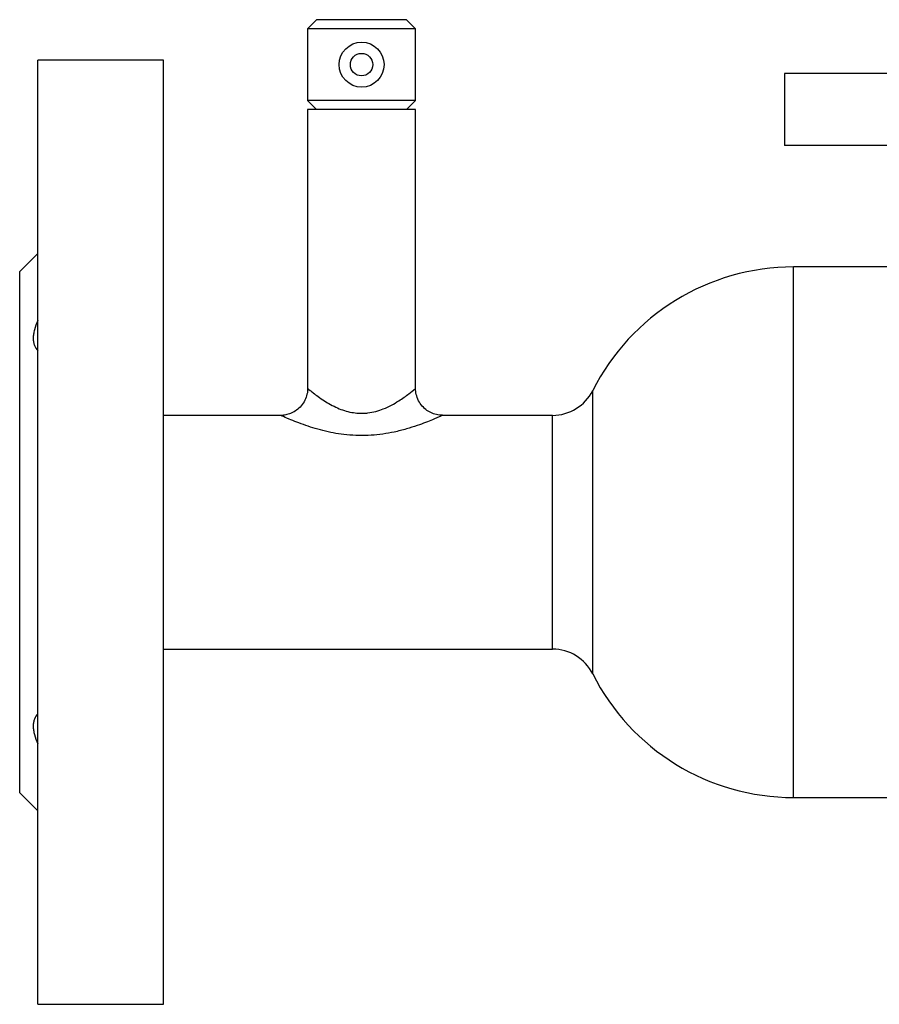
# Model space of a CAD drawing. Header units: millimetres. Extents: x -125 to 135, y -53 to 80.
# Tile 1 of 13: x -125 to -29, y -53 to 57. Entities that reach past the tile are written whole.
import ezdxf

# ---------------------------------------------------------------- set-up
doc = ezdxf.new("R2010")
doc.units = ezdxf.units.MM

msp = doc.modelspace()

# ---------------------------------------------------------------- linework, layer by layer
at = {"color": 7, "linetype": 'Continuous', "lineweight": 25}
for p, q in [((-92, 57), (-93, 56)), ((-82, 57), (-92, 57)), ((-81, 56), (-82, 57)), ((-93, 56), (-93, 48)), ((-81, 56), (-93, 56)), ((-81, 48), (-81, 56)), ((-109, 52.5), (-123, 52.5)), ((-123, -52.5), (-123, 52.5)), ((-109, -52.5), (-109, 52.5)), ((-40, 51), (-40, 43)), ((40, 51), (-40, 51)), ((-93, 48), (-92, 47)), ((-81, 48), (-93, 48)), ((-82, 47), (-81, 48)), ((-93, 47), (-93, 15.94)), ((-81, 47), (-93, 47)), ((-81, 16), (-81, 47)), ((40, 43), (-40, 43)), ((-123, 31), (-125, 29)), ((-125, -29), (-125, 29)), ((-25, 29.5), (-38.99, 29.5)), ((-95.92, 13), (-109, 13)), ((-65.78, 13), (-78, 13)), ((-109, -13), (-65.78, -13)), ((-125, -29), (-123, -31)), ((-38.99, -29.5), (38.99, -29.5)), ((-123, -52.5), (-109, -52.5))]:
    msp.add_line(p, q, dxfattribs=at)
at = {"color": 1, "linetype": 'Continuous', "lineweight": 25}
for p, q in [((-38.99, -29.5), (-38.99, 29.5)), ((-61.32, 15.75), (-61.32, -15.75)), ((-65.78, -13), (-65.78, 13))]:
    msp.add_line(p, q, dxfattribs=at)
at = {"color": 7, "linetype": 'Continuous', "lineweight": 25}
for radius in [2.5, 1.25]:
    msp.add_circle((-87, 52), radius, dxfattribs=at)
for centre, radius, start, end in [((-38.99, 4.5), 25, 90, 153.2563), ((-65.78, 18), 5, 270, 333.2563), ((-65.78, -18), 5, 26.7437, 90), ((-38.99, -4.5), 25, 206.7437, 270)]:
    msp.add_arc(centre, radius, start, end, dxfattribs=at)
for points, knots in [([(-123, 23.53), (-123.16, 23.18), (-123.28, 22.84), (-123.41, 22.34), (-123.44, 22.18), (-123.49, 21.86), (-123.51, 21.56), (-123.49, 21.28), (-123.44, 21.02), (-123.41, 20.9), (-123.28, 20.55), (-123.16, 20.35), (-123, 20.19)], [0, 0, 0, 0, 0.25, 0.25, 0.375, 0.375, 0.5, 0.625, 0.625, 0.75, 0.75, 1, 1, 1, 1]), ([(-93.01, 15.94), (-93, 15.91), (-92.99, 15.66), (-93.1, 15.16), (-93.37, 14.49), (-93.8, 13.91), (-94.33, 13.48), (-94.87, 13.2), (-95.41, 13.05), (-95.76, 12.99), (-95.93, 13), (-95.94, 13)], [0, 0, 0, 0, 0.0156387, 0.1686106, 0.3250261, 0.4893222, 0.6354986, 0.7677806, 0.8881485, 0.9969585, 1, 1, 1, 1]), ([(-78, 13.01), (-78.12, 13.01), (-78.46, 13.01), (-79.01, 13.15), (-79.62, 13.44), (-80.16, 13.88), (-80.61, 14.46), (-80.89, 15.13), (-81.01, 15.66), (-80.99, 15.95), (-80.99, 16)], [0, 0, 0, 0, 0.073973, 0.218928, 0.35646, 0.504475, 0.656404, 0.819147, 0.963557, 1, 1, 1, 1]), ([(-123, -20.19), (-123.16, -20.35), (-123.28, -20.55), (-123.41, -20.89), (-123.44, -21.02), (-123.49, -21.28), (-123.51, -21.56), (-123.49, -21.86), (-123.44, -22.18), (-123.41, -22.34), (-123.28, -22.84), (-123.16, -23.18), (-123, -23.53)], [0, 0, 0, 0, 0.25, 0.25, 0.375, 0.375, 0.5, 0.625, 0.625, 0.75, 0.75, 1, 1, 1, 1])]:
    msp.add_open_spline(points, degree=3, knots=knots, dxfattribs=at)
at = {"color": 1, "linetype": 'Continuous', "lineweight": 25}
for points, knots in [([(-92.93, 15.94), (-92.95, 15.96), (-92.99, 15.99), (-92.74, 15.79), (-92.38, 15.49), (-91.84, 15.09), (-90.99, 14.5), (-89.78, 13.81), (-88.18, 13.27), (-86.97, 13.2), (-85.77, 13.32), (-84.76, 13.61), (-83.66, 14.13), (-82.65, 14.73), (-81.72, 15.4), (-81.1, 15.92), (-81.03, 15.98), (-81, 16)], [0, 0, 0, 0, 0.04178, 0.091452, 0.143086, 0.199434, 0.257459, 0.35687, 0.44397, 0.523578, 0.535609, 0.628203, 0.684204, 0.741792, 0.84277, 0.934155, 1, 1, 1, 1]), ([(-78, 13), (-78.04, 12.98), (-78.11, 12.95), (-78.56, 12.75), (-79.13, 12.51), (-79.88, 12.2), (-80.85, 11.85), (-82.01, 11.47), (-83.7, 11.04), (-85.95, 10.71), (-88.6, 10.76), (-91.09, 11.2), (-92.94, 11.76), (-94.24, 12.25), (-95.2, 12.64), (-95.71, 12.87), (-95.97, 12.99), (-95.94, 12.97), (-95.92, 12.97)], [0, 0, 0, 0, 0.060751, 0.102752, 0.14611, 0.193943, 0.242978, 0.299934, 0.358302, 0.459966, 0.56362, 0.657991, 0.758343, 0.812091, 0.867473, 0.942253, 0.961342, 1, 1, 1, 1])]:
    msp.add_open_spline(points, degree=3, knots=knots, dxfattribs=at)

doc.saveas('drawing.dxf')
